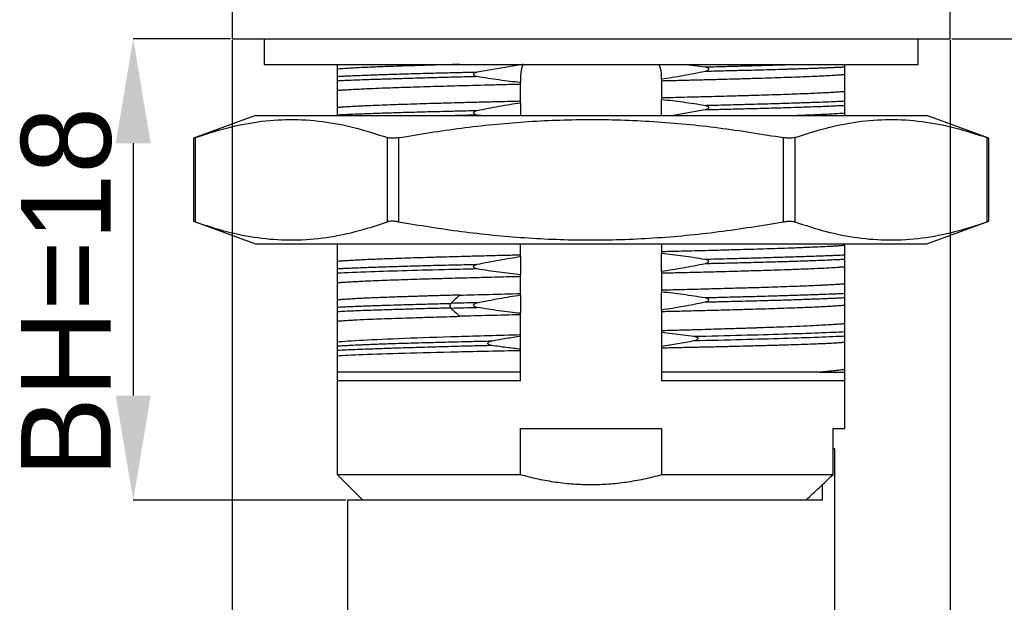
# Model space of a CAD drawing. Header units: millimetres. Extents: x 2470 to 2741, y 1563 to 1755.
# Tile 7 of 14: x 2522 to 2561, y 1663 to 1686. Entities that reach past the tile are written whole.
import ezdxf

# ---------------------------------------------------------------- set-up
doc = ezdxf.new("R2010")
doc.units = ezdxf.units.MM
doc.layers.add('1轮廓实线层', color=7, linetype='Continuous')
doc.layers.add('2细线层', color=3, linetype='Continuous')
doc.styles.add('SLDTEXTSTYLE1', font='txt')
doc.dimstyles.new('SLDDIMSTYLE0', dxfattribs={"dimtxt": 3.5, "dimasz": 4.08, "dimexe": 0, "dimexo": 0.0625, "dimgap": 0.875, "dimtad": 2, "dimdec": 0, "dimrnd": 1e-09, "dimzin": 4, "dimdsep": 46, "dimtxsty": 'SLDTEXTSTYLE1', "dimsah": 1, "dimcen": 0.09, "dimadec": 0, "dimazin": 1, "dimtfac": 1, "dimtmove": 0, "dimatfit": 0, "dimfxl": 1, "dimfrac": 2, "dimtolj": 1, "dimtzin": 12, "dimarcsym": 0})
doc.dimstyles.new('SLDDIMSTYLE1', dxfattribs={"dimtxt": 3.5, "dimasz": 4.08, "dimexe": 0, "dimexo": 0.0625, "dimgap": 0.875, "dimtad": 2, "dimdec": 0, "dimrnd": 1e-09, "dimzin": 4, "dimdsep": 46, "dimtxsty": 'SLDTEXTSTYLE1', "dimsah": 1, "dimcen": 0.09, "dimadec": 0, "dimazin": 1, "dimtfac": 1, "dimtofl": 0, "dimtmove": 0, "dimatfit": 3, "dimfxl": 1, "dimfrac": 2, "dimtolj": 1, "dimtzin": 12, "dimarcsym": 0})

# ---------------------------------------------------------------- blocks, each defined once
blk = doc.blocks.new('*D10')
at = {"layer": '2细线层', "color": 0, "lineweight": -2, "transparency": 16777216}
for p, q in [((2558.809, 1685.037), (2577.247, 1685.037)), ((2577.247, 1680.957), (2577.247, 1662.517)), ((2567.205, 1658.437), (2577.247, 1658.437))]:
    blk.add_line(p, q, dxfattribs=at)
at = {"layer": '2细线层', "color": 0, "transparency": 16777216}
for points in [[(2576.567, 1680.957), (2577.927, 1680.957), (2577.247, 1685.037)], [(2576.567, 1662.517), (2577.927, 1662.517), (2577.247, 1658.437)]]:
    blk.add_solid(points, dxfattribs=at)
at = {"layer": 'Defpoints', "color": 0, "transparency": 16777216}
for p in [(2558.747, 1685.037), (2567.142, 1658.437), (2577.247, 1658.437)]:
    blk.add_point(p, dxfattribs=at)
at = {"layer": '2细线层', "color": 0, "transparency": 16777216, "insert": (2578.122, 1672.657), "char_height": 3.5, "attachment_point": 2, "rotation": 90, "style": 'SLDTEXTSTYLE1'}
blk.add_mtext('\\A1;H=27', dxfattribs=at)
blk = doc.blocks.new('*D11')
at = {"layer": '2细线层', "color": 0, "lineweight": -2, "transparency": 16777216}
for p, q in [((2530.684, 1685.037), (2526.892, 1685.037)), ((2526.892, 1680.957), (2526.892, 1671.117)), ((2535.184, 1667.037), (2526.892, 1667.037))]:
    blk.add_line(p, q, dxfattribs=at)
at = {"layer": '2细线层', "color": 0, "transparency": 16777216}
for points in [[(2526.212, 1680.957), (2527.572, 1680.957), (2526.892, 1685.037)], [(2526.212, 1671.117), (2527.572, 1671.117), (2526.892, 1667.037)]]:
    blk.add_solid(points, dxfattribs=at)
at = {"layer": 'Defpoints', "color": 0, "transparency": 16777216}
for p in [(2530.747, 1685.037), (2526.892, 1667.037), (2535.247, 1667.037)]:
    blk.add_point(p, dxfattribs=at)
at = {"layer": '2细线层', "color": 0, "transparency": 16777216, "insert": (2522.517, 1675.155), "char_height": 3.5, "attachment_point": 2, "rotation": 90, "style": 'SLDTEXTSTYLE1'}
blk.add_mtext('\\A1;BH=18', dxfattribs=at)
blk = doc.blocks.new('*D14')
at = {"layer": '2细线层', "color": 0, "lineweight": -2, "transparency": 16777216}
for p, q in [((2530.747, 1684.974), (2530.747, 1645.798)), ((2558.747, 1684.974), (2558.747, 1645.798)), ((2554.667, 1645.798), (2534.827, 1645.798))]:
    blk.add_line(p, q, dxfattribs=at)
at = {"layer": '2细线层', "color": 0, "transparency": 16777216}
for points in [[(2534.827, 1646.478), (2534.827, 1645.118), (2530.747, 1645.798)], [(2554.667, 1646.478), (2554.667, 1645.118), (2558.747, 1645.798)]]:
    blk.add_solid(points, dxfattribs=at)
at = {"layer": 'Defpoints', "color": 0, "transparency": 16777216}
for p in [(2530.747, 1685.037), (2558.747, 1685.037), (2530.747, 1645.798)]:
    blk.add_point(p, dxfattribs=at)
at = {"layer": '2细线层', "color": 0, "transparency": 16777216, "insert": (2544.479, 1644.923), "char_height": 3.5, "attachment_point": 2, "style": 'SLDTEXTSTYLE1'}
blk.add_mtext('\\A1;%%c28', dxfattribs=at)

msp = doc.modelspace()

# ---------------------------------------------------------------- linework, layer by layer
at = {"layer": '1轮廓实线层', "linetype": 'Continuous', "lineweight": 25}
for p, q in [((2530.747, 1687.537), (2530.747, 1685.037)), ((2558.747, 1685.037), (2558.747, 1687.537)), ((2530.747, 1685.037), (2544.747, 1685.037)), ((2531.997, 1685.037), (2531.997, 1684.037)), ((2544.747, 1685.037), (2558.747, 1685.037)), ((2557.497, 1684.037), (2557.497, 1685.037)), ((2531.997, 1684.037), (2557.497, 1684.037)), ((2534.847, 1684.037), (2534.847, 1683.849)), ((2540.305, 1683.739), (2541.989, 1684.037)), ((2548.453, 1684.037), (2549.189, 1683.938)), ((2541.997, 1683.537), (2541.997, 1683.327)), ((2547.497, 1683.455), (2547.497, 1683.537)), ((2547.497, 1683.4), (2547.497, 1682.726)), ((2554.647, 1682.974), (2554.647, 1683.647)), ((2534.847, 1683.022), (2534.847, 1682.349)), ((2541.997, 1682.597), (2541.997, 1683.27)), ((2541.997, 1682.541), (2541.997, 1682.037)), ((2547.497, 1682.037), (2547.497, 1682.669)), ((2549.189, 1682.257), (2547.952, 1682.037)), ((2554.647, 1682.037), (2554.647, 1682.147)), ((2531.659, 1682.037), (2529.236, 1681.155)), ((2531.659, 1682.037), (2557.835, 1682.037)), ((2540.461, 1682.037), (2540.305, 1682.058)), ((2560.258, 1681.155), (2557.835, 1682.037)), ((2529.236, 1681.155), (2529.236, 1677.918)), ((2529.303, 1681.178), (2529.303, 1677.895)), ((2536.808, 1677.895), (2536.808, 1681.178)), ((2537.241, 1681.178), (2537.241, 1677.895)), ((2552.253, 1677.895), (2552.253, 1681.178)), ((2552.686, 1681.178), (2552.686, 1677.895)), ((2560.191, 1677.895), (2560.191, 1681.178)), ((2560.258, 1677.918), (2560.258, 1681.155)), ((2529.236, 1677.918), (2531.659, 1677.037)), ((2557.835, 1677.037), (2560.258, 1677.918)), ((2531.659, 1677.037), (2557.835, 1677.037)), ((2534.847, 1677.022), (2535.044, 1677.037)), ((2534.847, 1677.022), (2534.847, 1676.349)), ((2541.997, 1676.597), (2541.997, 1677.037)), ((2547.497, 1677.037), (2547.497, 1676.726)), ((2554.647, 1676.974), (2554.647, 1677.037)), ((2541.997, 1676.541), (2541.997, 1675.827)), ((2547.497, 1675.955), (2547.497, 1676.669)), ((2534.847, 1676.055), (2534.847, 1676.013)), ((2554.647, 1675.474), (2554.647, 1676.147)), ((2541.997, 1675.097), (2541.997, 1675.77)), ((2547.497, 1675.9), (2547.497, 1675.226)), ((2534.847, 1675.522), (2534.847, 1674.847)), ((2541.997, 1675.041), (2541.997, 1674.327)), ((2547.497, 1674.455), (2547.497, 1675.169)), ((2554.647, 1673.921), (2554.647, 1674.647)), ((2541.997, 1673.498), (2541.997, 1674.27)), ((2547.497, 1674.4), (2547.497, 1673.645)), ((2534.847, 1674.024), (2534.847, 1673.213)), ((2541.997, 1672.926), (2541.997, 1673.442)), ((2547.497, 1673.587), (2547.497, 1673.037)), ((2547.497, 1672.981), (2547.497, 1672.037)), ((2554.647, 1672.143), (2554.647, 1673.2)), ((2534.847, 1672.659), (2534.847, 1672.037)), ((2541.997, 1672.037), (2541.997, 1672.869)), ((2541.997, 1672.037), (2534.847, 1672.037)), ((2541.997, 1671.687), (2541.997, 1672.037)), ((2547.497, 1672.037), (2547.497, 1671.687)), ((2534.847, 1671.687), (2534.847, 1668.037)), ((2541.997, 1671.687), (2534.847, 1671.687)), ((2554.647, 1671.687), (2547.497, 1671.687)), ((2554.647, 1669.837), (2554.647, 1671.687)), ((2541.997, 1669.837), (2547.497, 1669.837)), ((2541.997, 1668.037), (2541.997, 1669.837)), ((2547.497, 1669.837), (2547.497, 1668.037)), ((2554.181, 1669.837), (2554.647, 1669.837)), ((2554.181, 1668.037), (2554.181, 1669.837)), ((2554.247, 1669.037), (2554.181, 1669.037)), ((2554.247, 1660.437), (2554.247, 1669.037)), ((2534.847, 1668.037), (2535.847, 1667.037)), ((2534.847, 1668.037), (2541.997, 1668.037)), ((2547.497, 1668.037), (2554.181, 1668.037)), ((2553.761, 1667.638), (2553.761, 1667.037)), ((2535.247, 1667.037), (2535.247, 1654.637)), ((2553.761, 1667.037), (2535.247, 1667.037))]:
    msp.add_line(p, q, dxfattribs=at)
for points in [[(2542.089, 1684.054), (2542.028, 1683.889), (2541.997, 1683.713), (2541.997, 1683.537)], [(2534.847, 1683.849), (2534.847, 1683.783), (2534.847, 1683.687), (2534.847, 1683.569)], [(2554.647, 1683.647), (2554.647, 1683.713), (2554.647, 1683.809), (2554.647, 1683.928)], [(2534.847, 1683.388), (2534.847, 1683.243), (2534.847, 1683.119), (2534.847, 1683.022)], [(2541.997, 1683.27), (2541.997, 1683.289), (2541.997, 1683.308), (2541.997, 1683.327)], [(2547.497, 1683.455), (2547.497, 1683.437), (2547.497, 1683.418), (2547.497, 1683.4)], [(2554.647, 1682.609), (2554.647, 1682.754), (2554.647, 1682.877), (2554.647, 1682.974)], [(2541.997, 1682.541), (2541.997, 1682.559), (2541.997, 1682.578), (2541.997, 1682.597)], [(2547.497, 1682.726), (2547.497, 1682.707), (2547.497, 1682.688), (2547.497, 1682.669)], [(2534.847, 1682.349), (2534.847, 1682.283), (2534.847, 1682.187), (2534.847, 1682.069)], [(2554.647, 1682.147), (2554.647, 1682.213), (2554.647, 1682.309), (2554.647, 1682.427)], [(2554.647, 1676.608), (2554.647, 1676.753), (2554.647, 1676.877), (2554.647, 1676.974)], [(2541.997, 1676.541), (2541.997, 1676.559), (2541.997, 1676.578), (2541.997, 1676.597)], [(2547.497, 1676.726), (2547.497, 1676.707), (2547.497, 1676.688), (2547.497, 1676.669)], [(2554.647, 1676.147), (2554.647, 1676.213), (2554.647, 1676.309), (2554.647, 1676.428)], [(2534.847, 1676.349), (2534.847, 1676.283), (2534.847, 1676.187), (2534.847, 1676.068)], [(2534.847, 1675.888), (2534.847, 1675.743), (2534.847, 1675.619), (2534.847, 1675.522)], [(2541.997, 1675.77), (2541.997, 1675.789), (2541.997, 1675.808), (2541.997, 1675.827)], [(2547.497, 1675.955), (2547.497, 1675.937), (2547.497, 1675.918), (2547.497, 1675.9)], [(2547.497, 1675.226), (2547.497, 1675.207), (2547.497, 1675.188), (2547.497, 1675.169)], [(2554.647, 1675.108), (2554.647, 1675.254), (2554.647, 1675.378), (2554.647, 1675.474)], [(2534.847, 1674.847), (2534.847, 1674.782), (2534.847, 1674.687), (2534.847, 1674.569)], [(2539.622, 1675.036), (2539.506, 1674.929), (2539.391, 1674.821), (2539.276, 1674.714)], [(2539.622, 1675.036), (2540.368, 1675.056), (2541.168, 1675.077), (2541.997, 1675.097)], [(2541.997, 1675.041), (2541.997, 1675.059), (2541.997, 1675.078), (2541.997, 1675.097)], [(2554.647, 1674.647), (2554.647, 1674.713), (2554.647, 1674.809), (2554.647, 1674.928)], [(2540.305, 1674.739), (2539.953, 1674.73), (2539.609, 1674.722), (2539.276, 1674.713)], [(2539.276, 1674.533), (2539.609, 1674.541), (2539.953, 1674.55), (2540.305, 1674.558)], [(2539.276, 1674.533), (2539.392, 1674.425), (2539.507, 1674.317), (2539.622, 1674.21)], [(2547.497, 1674.455), (2547.497, 1674.437), (2547.497, 1674.418), (2547.497, 1674.4)], [(2534.847, 1674.387), (2534.847, 1674.243), (2534.847, 1674.12), (2534.847, 1674.024)], [(2541.997, 1674.27), (2541.168, 1674.25), (2540.368, 1674.23), (2539.622, 1674.21)], [(2541.997, 1674.27), (2541.997, 1674.289), (2541.997, 1674.308), (2541.997, 1674.327)], [(2541.997, 1673.442), (2541.997, 1673.461), (2541.997, 1673.479), (2541.997, 1673.498)], [(2547.497, 1673.645), (2547.497, 1673.626), (2547.497, 1673.607), (2547.497, 1673.587)], [(2541.997, 1672.869), (2541.997, 1672.888), (2541.997, 1672.907), (2541.997, 1672.926)], [(2547.497, 1673.037), (2547.497, 1673.018), (2547.497, 1673), (2547.497, 1672.981)], [(2534.847, 1672.037), (2534.847, 1671.811), (2534.847, 1671.687), (2534.847, 1671.687)], [(2554.647, 1671.687), (2554.647, 1671.687), (2554.647, 1671.811), (2554.647, 1672.037)], [(2541.997, 1668.027), (2541.997, 1668.03), (2541.997, 1668.033), (2541.997, 1668.037)], [(2547.497, 1668.037), (2547.497, 1668.033), (2547.497, 1668.03), (2547.497, 1668.027)]]:
    msp.add_open_spline(points, degree=3, dxfattribs=at)
for points, knots in [([(2539.622, 1684.037), (2539.246, 1684.026), (2538.49, 1684.005), (2537.485, 1683.974), (2536.595, 1683.943), (2535.85, 1683.912), (2535.244, 1683.88), (2534.979, 1683.86), (2534.847, 1683.849)], [0, 0, 0, 0, 0.165589, 0.332472, 0.499354, 0.666236, 0.833118, 1, 1, 1, 1]), ([(2534.847, 1683.569), (2534.887, 1683.571), (2534.987, 1683.576), (2535.182, 1683.585), (2535.464, 1683.598), (2535.889, 1683.615), (2536.436, 1683.635), (2537.098, 1683.657), (2537.808, 1683.677), (2538.555, 1683.697), (2539.263, 1683.714), (2539.836, 1683.728), (2540.169, 1683.736), (2540.305, 1683.739)], [0, 0, 0, 0, 0.0354813, 0.0889794, 0.1604863, 0.2499914, 0.3828986, 0.5000016, 0.6211661, 0.7500143, 0.8589702, 0.942306, 1, 1, 1, 1]), ([(2540.305, 1683.557), (2540.269, 1683.565), (2540.215, 1683.576), (2540.164, 1683.623), (2540.165, 1683.654), (2540.178, 1683.678), (2540.21, 1683.704), (2540.253, 1683.725), (2540.287, 1683.734), (2540.305, 1683.738)], [0, 0, 0, 0, 0.314969, 0.483205, 0.498014, 0.584308, 0.705932, 0.84004, 1, 1, 1, 1]), ([(2547.497, 1683.537), (2547.492, 1683.649), (2547.486, 1683.821), (2547.423, 1683.981), (2547.401, 1684.037)], [0, 0, 0, 0, 0.651944, 1, 1, 1, 1]), ([(2549.189, 1683.757), (2549.047, 1683.728), (2548.763, 1683.67), (2548.339, 1683.591), (2547.917, 1683.519), (2547.637, 1683.476), (2547.497, 1683.455)], [0, 0, 0, 0, 0.253848, 0.504723, 0.753229, 1, 1, 1, 1]), ([(2549.189, 1683.939), (2549.303, 1683.941), (2549.574, 1683.948), (2550.036, 1683.959), (2550.581, 1683.973), (2551.128, 1683.989), (2551.618, 1684.003), (2552.03, 1684.015), (2552.396, 1684.026), (2552.616, 1684.033), (2552.725, 1684.037)], [0, 0, 0, 0, 0.085672, 0.204685, 0.357024, 0.519634, 0.657268, 0.78122, 0.891494, 1, 1, 1, 1]), ([(2549.189, 1683.939), (2549.21, 1683.934), (2549.247, 1683.927), (2549.292, 1683.905), (2549.321, 1683.881), (2549.33, 1683.86), (2549.329, 1683.84), (2549.313, 1683.812), (2549.278, 1683.788), (2549.235, 1683.769), (2549.205, 1683.762), (2549.189, 1683.758)], [0, 0, 0, 0, 0.179139, 0.317626, 0.419372, 0.494717, 0.49934, 0.596474, 0.74204, 0.860483, 1, 1, 1, 1]), ([(2554.647, 1683.928), (2554.599, 1683.925), (2554.505, 1683.92), (2554.355, 1683.913), (2554.205, 1683.907), (2554.054, 1683.9), (2553.905, 1683.894), (2553.756, 1683.888), (2553.611, 1683.883), (2553.469, 1683.878), (2553.331, 1683.873), (2553.199, 1683.868), (2553.072, 1683.864), (2552.951, 1683.86), (2552.837, 1683.856), (2552.731, 1683.853), (2552.632, 1683.85), (2552.541, 1683.847), (2552.459, 1683.844), (2552.386, 1683.842), (2552.322, 1683.84), (2552.267, 1683.838), (2552.222, 1683.837), (2552.037, 1683.831), (2551.723, 1683.822), (2551.231, 1683.809), (2550.805, 1683.799), (2550.41, 1683.789), (2550.085, 1683.781), (2549.721, 1683.771), (2549.422, 1683.763), (2549.239, 1683.759), (2549.189, 1683.757)], [0, 0, 0, 0, 0.042686, 0.083636, 0.122849, 0.160327, 0.19607, 0.230078, 0.262352, 0.29289, 0.321694, 0.348762, 0.374094, 0.39769, 0.419551, 0.439676, 0.458064, 0.474717, 0.489634, 0.502815, 0.51426, 0.52397, 0.531944, 0.538182, 0.620918, 0.692425, 0.77832, 0.820568, 0.872116, 0.923181, 0.978843, 1, 1, 1, 1]), ([(2554.647, 1683.928), (2554.647, 1683.935), (2554.647, 1683.946), (2554.647, 1683.977), (2554.647, 1683.996), (2554.647, 1684.011), (2554.647, 1684.025), (2554.647, 1684.033), (2554.647, 1684.037)], [0, 0, 0, 0, 0.5041969, 0.7060056, 0.7852486, 0.8579984, 0.9310476, 1, 1, 1, 1]), ([(2534.847, 1683.569), (2534.847, 1683.561), (2534.846, 1683.55), (2534.848, 1683.501), (2534.847, 1683.46), (2534.846, 1683.411), (2534.847, 1683.397), (2534.847, 1683.388)], [0, 0, 0, 0, 0.3169125, 0.4939188, 0.4980311, 0.6813511, 1, 1, 1, 1]), ([(2540.305, 1683.558), (2540.212, 1683.556), (2540.015, 1683.551), (2539.705, 1683.543), (2539.362, 1683.534), (2538.99, 1683.525), (2538.411, 1683.509), (2537.767, 1683.49), (2537.085, 1683.469), (2536.456, 1683.45), (2535.886, 1683.431), (2535.413, 1683.413), (2535.09, 1683.399), (2534.921, 1683.391), (2534.847, 1683.388)], [0, 0, 0, 0, 0.038965, 0.083449, 0.133451, 0.188971, 0.250005, 0.399171, 0.500007, 0.605083, 0.750012, 0.85196, 0.935292, 1, 1, 1, 1]), ([(2541.997, 1683.327), (2541.857, 1683.342), (2541.576, 1683.372), (2541.154, 1683.427), (2540.73, 1683.488), (2540.447, 1683.534), (2540.305, 1683.558)], [0, 0, 0, 0, 0.2474232, 0.4961571, 0.746823, 1, 1, 1, 1]), ([(2547.497, 1683.4), (2547.593, 1683.402), (2547.784, 1683.406), (2548.067, 1683.413), (2548.347, 1683.42), (2548.622, 1683.427), (2548.894, 1683.434), (2549.161, 1683.441), (2549.424, 1683.447), (2549.683, 1683.454), (2550.008, 1683.463), (2550.467, 1683.475), (2551.008, 1683.491), (2551.552, 1683.508), (2552.195, 1683.529), (2552.805, 1683.55), (2553.313, 1683.57), (2553.638, 1683.584), (2553.934, 1683.599), (2554.193, 1683.614), (2554.403, 1683.628), (2554.543, 1683.638), (2554.615, 1683.644), (2554.647, 1683.647)], [0, 0, 0, 0, 0.028119, 0.056154, 0.084107, 0.111976, 0.139763, 0.167467, 0.195088, 0.222627, 0.250081, 0.300722, 0.375091, 0.437576, 0.500048, 0.624939, 0.699182, 0.749949, 0.800682, 0.874978, 0.924775, 0.966451, 1, 1, 1, 1]), ([(2534.847, 1683.022), (2534.874, 1683.025), (2534.94, 1683.03), (2535.077, 1683.041), (2535.28, 1683.053), (2535.544, 1683.068), (2535.83, 1683.082), (2536.173, 1683.098), (2536.68, 1683.119), (2537.447, 1683.146), (2538.444, 1683.177), (2539.547, 1683.207), (2540.535, 1683.233), (2541.268, 1683.252), (2541.688, 1683.262), (2541.901, 1683.268), (2541.997, 1683.27)], [0, 0, 0, 0, 0.027969, 0.069654, 0.125049, 0.188941, 0.250107, 0.296816, 0.375144, 0.500062, 0.626202, 0.749959, 0.874952, 0.937474, 0.971849, 1, 1, 1, 1]), ([(2554.647, 1682.974), (2554.63, 1682.972), (2554.573, 1682.967), (2554.44, 1682.957), (2554.232, 1682.944), (2553.955, 1682.928), (2553.648, 1682.913), (2553.297, 1682.897), (2552.913, 1682.882), (2552.486, 1682.866), (2551.884, 1682.845), (2551.192, 1682.824), (2550.472, 1682.804), (2549.944, 1682.789), (2549.394, 1682.774), (2548.834, 1682.76), (2548.287, 1682.746), (2547.868, 1682.735), (2547.612, 1682.729), (2547.497, 1682.726)], [0, 0, 0, 0, 0.01834, 0.060018, 0.125021, 0.185916, 0.250055, 0.309243, 0.375071, 0.437558, 0.500032, 0.624926, 0.697698, 0.749942, 0.800352, 0.874973, 0.924595, 0.966271, 1, 1, 1, 1]), ([(2541.997, 1682.597), (2541.927, 1682.595), (2541.715, 1682.59), (2541.294, 1682.58), (2540.748, 1682.566), (2540.144, 1682.551), (2539.573, 1682.536), (2539.005, 1682.52), (2538.286, 1682.499), (2537.444, 1682.473), (2536.691, 1682.446), (2536.182, 1682.426), (2535.858, 1682.412), (2535.56, 1682.397), (2535.301, 1682.382), (2535.091, 1682.369), (2534.951, 1682.358), (2534.879, 1682.352), (2534.847, 1682.349)], [0, 0, 0, 0, 0.020536, 0.062216, 0.12503, 0.185643, 0.250072, 0.308336, 0.375097, 0.499999, 0.624902, 0.698311, 0.749925, 0.800581, 0.874965, 0.924718, 0.966396, 1, 1, 1, 1]), ([(2540.305, 1682.239), (2540.447, 1682.268), (2540.73, 1682.326), (2541.154, 1682.405), (2541.576, 1682.477), (2541.857, 1682.52), (2541.997, 1682.541)], [0, 0, 0, 0, 0.253411, 0.504165, 0.752826, 1, 1, 1, 1]), ([(2547.497, 1682.669), (2547.637, 1682.654), (2547.917, 1682.624), (2548.339, 1682.57), (2548.763, 1682.509), (2549.047, 1682.462), (2549.189, 1682.438)], [0, 0, 0, 0, 0.246925, 0.495477, 0.746301, 1, 1, 1, 1]), ([(2549.189, 1682.438), (2549.272, 1682.44), (2549.482, 1682.445), (2549.854, 1682.455), (2550.342, 1682.468), (2550.998, 1682.485), (2551.704, 1682.505), (2552.412, 1682.527), (2553.058, 1682.547), (2553.632, 1682.566), (2554.093, 1682.584), (2554.415, 1682.597), (2554.578, 1682.605), (2554.647, 1682.609)], [0, 0, 0, 0, 0.035109, 0.088483, 0.160113, 0.249991, 0.387622, 0.5, 0.617124, 0.750012, 0.856492, 0.939827, 1, 1, 1, 1]), ([(2554.647, 1682.427), (2554.647, 1682.435), (2554.648, 1682.446), (2554.646, 1682.493), (2554.647, 1682.524), (2554.648, 1682.548), (2554.648, 1682.573), (2554.647, 1682.595), (2554.647, 1682.603), (2554.647, 1682.608)], [0, 0, 0, 0, 0.3119416, 0.4829406, 0.4977625, 0.5857307, 0.7072933, 0.8407485, 1, 1, 1, 1]), ([(2534.847, 1682.069), (2534.89, 1682.071), (2534.995, 1682.076), (2535.195, 1682.086), (2535.474, 1682.098), (2535.908, 1682.116), (2536.453, 1682.136), (2537.1, 1682.157), (2537.788, 1682.177), (2538.525, 1682.196), (2539.245, 1682.214), (2539.817, 1682.227), (2540.159, 1682.235), (2540.305, 1682.239)], [0, 0, 0, 0, 0.03848, 0.092977, 0.163483, 0.249995, 0.393171, 0.500002, 0.611298, 0.750012, 0.854943, 0.938277, 1, 1, 1, 1]), ([(2540.304, 1682.057), (2540.269, 1682.065), (2540.215, 1682.076), (2540.164, 1682.123), (2540.165, 1682.154), (2540.178, 1682.178), (2540.21, 1682.204), (2540.253, 1682.226), (2540.287, 1682.234), (2540.305, 1682.238)], [0, 0, 0, 0, 0.314746, 0.483204, 0.498031, 0.58445, 0.706085, 0.840256, 1, 1, 1, 1]), ([(2549.189, 1682.439), (2549.21, 1682.434), (2549.247, 1682.427), (2549.292, 1682.405), (2549.321, 1682.381), (2549.329, 1682.36), (2549.329, 1682.34), (2549.313, 1682.312), (2549.278, 1682.288), (2549.235, 1682.269), (2549.205, 1682.262), (2549.189, 1682.258)], [0, 0, 0, 0, 0.17921, 0.317726, 0.419448, 0.494704, 0.499327, 0.596403, 0.74197, 0.860365, 1, 1, 1, 1]), ([(2554.647, 1682.427), (2554.604, 1682.425), (2554.511, 1682.421), (2554.349, 1682.413), (2554.156, 1682.404), (2553.927, 1682.394), (2553.54, 1682.379), (2553.035, 1682.36), (2552.398, 1682.339), (2551.717, 1682.32), (2550.982, 1682.3), (2550.251, 1682.282), (2549.679, 1682.269), (2549.336, 1682.261), (2549.189, 1682.257)], [0, 0, 0, 0, 0.038468, 0.082704, 0.132707, 0.188475, 0.250005, 0.396429, 0.500009, 0.605793, 0.750013, 0.854524, 0.937855, 1, 1, 1, 1]), ([(2552.402, 1682.037), (2552.572, 1682.042), (2553.04, 1682.059), (2553.654, 1682.085), (2554.256, 1682.116), (2554.517, 1682.137), (2554.647, 1682.147)], [0, 0, 0, 0, 0.160206, 0.440138, 0.720069, 1, 1, 1, 1]), ([(2529.303, 1681.178), (2529.71, 1681.312), (2530.524, 1681.578), (2531.756, 1681.819), (2533.007, 1681.917), (2534.272, 1681.831), (2535.546, 1681.59), (2536.388, 1681.316), (2536.808, 1681.178)], [0, 0, 0, 0, 0.163904, 0.327898, 0.491709, 0.661036, 0.830568, 1, 1, 1, 1]), ([(2537.241, 1681.178), (2538.055, 1681.312), (2539.684, 1681.578), (2542.148, 1681.819), (2544.649, 1681.917), (2547.179, 1681.831), (2549.727, 1681.59), (2551.411, 1681.316), (2552.253, 1681.178)], [0, 0, 0, 0, 0.163904, 0.3278984, 0.4917088, 0.6610358, 0.8305684, 1, 1, 1, 1]), ([(2540.304, 1682.057), (2540.191, 1682.055), (2539.92, 1682.048), (2539.633, 1682.041), (2539.465, 1682.037), (2539.447, 1682.037)], [0, 0, 0, 0, 0.389957, 0.931835, 1, 1, 1, 1]), ([(2552.686, 1681.178), (2553.093, 1681.312), (2553.907, 1681.578), (2555.139, 1681.819), (2556.39, 1681.917), (2557.654, 1681.831), (2558.928, 1681.59), (2559.77, 1681.316), (2560.191, 1681.178)], [0, 0, 0, 0, 0.163904, 0.327898, 0.491709, 0.661036, 0.830568, 1, 1, 1, 1]), ([(2529.303, 1681.178), (2529.28, 1681.17), (2529.242, 1681.157), (2529.238, 1681.155), (2529.236, 1681.155)], [0, 0, 0, 0, 0.613359, 1, 1, 1, 1]), ([(2537.241, 1681.178), (2537.188, 1681.17), (2537.081, 1681.155), (2536.937, 1681.153), (2536.851, 1681.165), (2536.816, 1681.176), (2536.808, 1681.178)], [0, 0, 0, 0, 0.306917, 0.614086, 0.916712, 1, 1, 1, 1]), ([(2552.686, 1681.178), (2552.655, 1681.17), (2552.593, 1681.155), (2552.452, 1681.153), (2552.333, 1681.165), (2552.267, 1681.176), (2552.253, 1681.178)], [0, 0, 0, 0, 0.306917, 0.614086, 0.916712, 1, 1, 1, 1]), ([(2560.258, 1681.155), (2560.254, 1681.156), (2560.246, 1681.159), (2560.206, 1681.173), (2560.191, 1681.178)], [0, 0, 0, 0, 0.613141, 1, 1, 1, 1]), ([(2529.236, 1677.918), (2529.24, 1677.917), (2529.248, 1677.914), (2529.288, 1677.9), (2529.303, 1677.895)], [0, 0, 0, 0, 0.613141, 1, 1, 1, 1]), ([(2537.241, 1677.895), (2537.188, 1677.903), (2537.081, 1677.918), (2536.937, 1677.92), (2536.851, 1677.908), (2536.816, 1677.897), (2536.808, 1677.895)], [0, 0, 0, 0, 0.306917, 0.614086, 0.916712, 1, 1, 1, 1]), ([(2552.253, 1677.895), (2552.306, 1677.903), (2552.413, 1677.918), (2552.557, 1677.92), (2552.643, 1677.908), (2552.678, 1677.897), (2552.686, 1677.895)], [0, 0, 0, 0, 0.306917, 0.614086, 0.916712, 1, 1, 1, 1]), ([(2560.258, 1677.918), (2560.254, 1677.917), (2560.246, 1677.914), (2560.206, 1677.9), (2560.191, 1677.895)], [0, 0, 0, 0, 0.613141, 1, 1, 1, 1]), ([(2529.303, 1677.895), (2529.71, 1677.761), (2530.524, 1677.495), (2531.756, 1677.254), (2533.007, 1677.156), (2534.272, 1677.242), (2535.546, 1677.483), (2536.388, 1677.757), (2536.808, 1677.895)], [0, 0, 0, 0, 0.163904, 0.327898, 0.491709, 0.661036, 0.830568, 1, 1, 1, 1]), ([(2537.241, 1677.895), (2538.055, 1677.761), (2539.684, 1677.495), (2542.148, 1677.254), (2544.649, 1677.156), (2547.179, 1677.242), (2549.727, 1677.483), (2551.411, 1677.757), (2552.253, 1677.895)], [0, 0, 0, 0, 0.163904, 0.3278984, 0.4917088, 0.6610358, 0.8305684, 1, 1, 1, 1]), ([(2552.686, 1677.895), (2553.093, 1677.761), (2553.907, 1677.495), (2555.139, 1677.254), (2556.39, 1677.156), (2557.654, 1677.242), (2558.928, 1677.483), (2559.77, 1677.757), (2560.191, 1677.895)], [0, 0, 0, 0, 0.163904, 0.327898, 0.491709, 0.661036, 0.830568, 1, 1, 1, 1]), ([(2554.647, 1676.974), (2554.621, 1676.972), (2554.563, 1676.967), (2554.455, 1676.958), (2554.317, 1676.949), (2554.093, 1676.936), (2553.803, 1676.92), (2553.453, 1676.904), (2553.06, 1676.888), (2552.593, 1676.869), (2552.035, 1676.85), (2551.339, 1676.828), (2550.532, 1676.805), (2549.537, 1676.778), (2548.661, 1676.755), (2547.946, 1676.737), (2547.6, 1676.729), (2547.497, 1676.726)], [0, 0, 0, 0, 0.0278828, 0.0609948, 0.0993358, 0.142905, 0.2276355, 0.2858035, 0.3386984, 0.4286574, 0.5005158, 0.5714608, 0.6975435, 0.7857033, 0.8983514, 0.9697962, 1, 1, 1, 1]), ([(2541.997, 1676.597), (2541.914, 1676.595), (2541.732, 1676.59), (2541.44, 1676.583), (2541.104, 1676.575), (2540.625, 1676.563), (2540.101, 1676.55), (2539.556, 1676.536), (2539.027, 1676.521), (2538.306, 1676.5), (2537.61, 1676.478), (2537.008, 1676.458), (2536.595, 1676.443), (2536.209, 1676.427), (2535.881, 1676.413), (2535.601, 1676.399), (2535.371, 1676.386), (2535.169, 1676.374), (2534.991, 1676.362), (2534.895, 1676.353), (2534.847, 1676.349)], [0, 0, 0, 0, 0.024361, 0.053321, 0.086877, 0.125029, 0.199196, 0.25006, 0.300764, 0.375073, 0.499966, 0.562439, 0.624925, 0.684575, 0.74994, 0.800613, 0.850956, 0.900968, 0.950649, 1, 1, 1, 1]), ([(2540.305, 1676.239), (2540.447, 1676.268), (2540.731, 1676.326), (2541.155, 1676.405), (2541.576, 1676.477), (2541.857, 1676.52), (2541.997, 1676.541)], [0, 0, 0, 0, 0.2537225, 0.5045744, 0.7531282, 1, 1, 1, 1]), ([(2547.497, 1676.669), (2547.637, 1676.654), (2547.917, 1676.624), (2548.339, 1676.57), (2548.763, 1676.509), (2549.047, 1676.462), (2549.189, 1676.438)], [0, 0, 0, 0, 0.24686, 0.495389, 0.746234, 1, 1, 1, 1]), ([(2549.189, 1676.438), (2549.271, 1676.44), (2549.478, 1676.445), (2549.848, 1676.455), (2550.338, 1676.467), (2550.97, 1676.485), (2551.679, 1676.505), (2552.406, 1676.526), (2553.072, 1676.547), (2553.688, 1676.568), (2554.17, 1676.587), (2554.479, 1676.6), (2554.61, 1676.607), (2554.647, 1676.608)], [0, 0, 0, 0, 0.034327, 0.087443, 0.159337, 0.249997, 0.3755, 0.500014, 0.625215, 0.750032, 0.884038, 0.96738, 1, 1, 1, 1]), ([(2549.189, 1676.439), (2549.225, 1676.431), (2549.281, 1676.42), (2549.33, 1676.372), (2549.329, 1676.34), (2549.313, 1676.312), (2549.278, 1676.288), (2549.234, 1676.269), (2549.205, 1676.262), (2549.189, 1676.258)], [0, 0, 0, 0, 0.318401, 0.491296, 0.495949, 0.593591, 0.740134, 0.859285, 1, 1, 1, 1]), ([(2554.647, 1676.428), (2554.611, 1676.426), (2554.517, 1676.421), (2554.327, 1676.412), (2554.042, 1676.399), (2553.619, 1676.381), (2553.067, 1676.361), (2552.397, 1676.34), (2551.674, 1676.319), (2550.887, 1676.298), (2550.145, 1676.28), (2549.568, 1676.266), (2549.28, 1676.26), (2549.189, 1676.257)], [0, 0, 0, 0, 0.031733, 0.083983, 0.156741, 0.249994, 0.377502, 0.500009, 0.626779, 0.750026, 0.878186, 0.961526, 1, 1, 1, 1]), ([(2554.647, 1676.427), (2554.647, 1676.435), (2554.647, 1676.446), (2554.646, 1676.493), (2554.647, 1676.524), (2554.648, 1676.548), (2554.648, 1676.573), (2554.647, 1676.595), (2554.647, 1676.603), (2554.647, 1676.608)], [0, 0, 0, 0, 0.311997, 0.48294, 0.49776, 0.585698, 0.707249, 0.840716, 1, 1, 1, 1]), ([(2534.847, 1676.069), (2534.847, 1676.061), (2534.846, 1676.05), (2534.848, 1676.001), (2534.847, 1675.96), (2534.846, 1675.911), (2534.847, 1675.897), (2534.847, 1675.888)], [0, 0, 0, 0, 0.317047, 0.493911, 0.498024, 0.681197, 1, 1, 1, 1]), ([(2534.847, 1676.069), (2534.884, 1676.07), (2534.968, 1676.075), (2535.117, 1676.082), (2535.308, 1676.091), (2535.547, 1676.101), (2535.917, 1676.116), (2536.426, 1676.135), (2537.08, 1676.156), (2537.8, 1676.177), (2538.431, 1676.194), (2538.991, 1676.208), (2539.429, 1676.218), (2539.882, 1676.229), (2540.177, 1676.236), (2540.305, 1676.239)], [0, 0, 0, 0, 0.032966, 0.074451, 0.124455, 0.182972, 0.249996, 0.377358, 0.5, 0.617341, 0.75, 0.803105, 0.87499, 0.945856, 1, 1, 1, 1]), ([(2540.305, 1676.058), (2539.935, 1676.049), (2538.357, 1676.01), (2536.362, 1675.954), (2535.201, 1675.906), (2534.847, 1675.888)], [0.72269132, 0.72269132, 0.72269132, 0.72269132, 0.7275, 0.74375, 0.75362826, 0.75362826, 0.75362826, 0.75362826]), ([(2540.305, 1676.057), (2540.269, 1676.065), (2540.215, 1676.076), (2540.164, 1676.123), (2540.165, 1676.154), (2540.178, 1676.178), (2540.21, 1676.204), (2540.253, 1676.226), (2540.287, 1676.234), (2540.305, 1676.238)], [0, 0, 0, 0, 0.314909, 0.483206, 0.49802, 0.584346, 0.70597, 0.840113, 1, 1, 1, 1]), ([(2541.997, 1675.827), (2541.857, 1675.842), (2541.576, 1675.872), (2541.155, 1675.927), (2540.73, 1675.988), (2540.447, 1676.034), (2540.305, 1676.058)], [0, 0, 0, 0, 0.2470556, 0.4956589, 0.7464437, 1, 1, 1, 1]), ([(2549.189, 1676.257), (2549.047, 1676.228), (2548.763, 1676.17), (2548.339, 1676.091), (2547.917, 1676.019), (2547.637, 1675.976), (2547.497, 1675.955)], [0, 0, 0, 0, 0.253933, 0.504846, 0.753325, 1, 1, 1, 1]), ([(2547.497, 1675.9), (2547.591, 1675.902), (2547.798, 1675.907), (2548.132, 1675.915), (2548.514, 1675.924), (2549.058, 1675.938), (2549.65, 1675.953), (2550.229, 1675.969), (2550.821, 1675.985), (2551.418, 1676.004), (2552.035, 1676.024), (2552.667, 1676.045), (2553.277, 1676.068), (2553.819, 1676.093), (2554.19, 1676.113), (2554.433, 1676.13), (2554.569, 1676.14), (2554.628, 1676.145), (2554.647, 1676.147)], [0, 0, 0, 0, 0.027706, 0.060758, 0.099156, 0.1429, 0.227291, 0.285793, 0.333066, 0.428637, 0.499661, 0.571435, 0.692109, 0.785675, 0.872755, 0.93751, 0.979926, 1, 1, 1, 1]), ([(2534.847, 1675.522), (2534.874, 1675.525), (2534.927, 1675.529), (2535.017, 1675.536), (2535.115, 1675.543), (2535.221, 1675.55), (2535.334, 1675.557), (2535.455, 1675.563), (2535.582, 1675.57), (2535.717, 1675.577), (2535.904, 1675.586), (2536.185, 1675.598), (2536.568, 1675.614), (2537.008, 1675.63), (2537.61, 1675.652), (2538.307, 1675.673), (2539.027, 1675.693), (2539.557, 1675.707), (2540.101, 1675.722), (2540.663, 1675.737), (2541.209, 1675.751), (2541.628, 1675.761), (2541.883, 1675.767), (2541.997, 1675.77)], [0, 0, 0, 0, 0.028139, 0.056189, 0.084151, 0.112026, 0.139813, 0.167513, 0.195124, 0.222646, 0.25008, 0.303276, 0.375091, 0.437576, 0.500048, 0.624938, 0.6994, 0.749949, 0.80091, 0.874978, 0.924901, 0.966576, 1, 1, 1, 1]), ([(2554.647, 1675.474), (2554.62, 1675.472), (2554.567, 1675.467), (2554.477, 1675.46), (2554.38, 1675.453), (2554.274, 1675.446), (2554.161, 1675.44), (2554.04, 1675.433), (2553.912, 1675.426), (2553.777, 1675.419), (2553.594, 1675.411), (2553.313, 1675.398), (2552.931, 1675.383), (2552.486, 1675.366), (2551.884, 1675.345), (2551.184, 1675.323), (2550.463, 1675.303), (2549.928, 1675.289), (2549.387, 1675.274), (2548.824, 1675.259), (2548.28, 1675.246), (2547.861, 1675.235), (2547.608, 1675.229), (2547.497, 1675.226)], [0, 0, 0, 0, 0.028056, 0.056044, 0.083964, 0.111818, 0.139604, 0.167324, 0.194977, 0.222563, 0.250081, 0.301124, 0.375091, 0.437576, 0.500048, 0.624938, 0.700622, 0.749949, 0.802565, 0.874978, 0.925633, 0.967308, 1, 1, 1, 1]), ([(2539.622, 1675.036), (2539.528, 1675.034), (2539.339, 1675.029), (2539.063, 1675.021), (2538.792, 1675.013), (2538.528, 1675.006), (2538.27, 1674.998), (2538.019, 1674.991), (2537.782, 1674.983), (2537.426, 1674.971), (2537.031, 1674.958), (2536.611, 1674.942), (2536.158, 1674.924), (2535.763, 1674.906), (2535.424, 1674.888), (2535.202, 1674.875), (2535.005, 1674.861), (2534.9, 1674.852), (2534.847, 1674.847)], [0, 0, 0, 0, 0.040832, 0.081662, 0.122489, 0.163314, 0.204135, 0.244954, 0.285772, 0.323016, 0.428619, 0.500663, 0.57146, 0.71672, 0.7857, 0.857132, 0.928565, 1, 1, 1, 1]), ([(2540.305, 1674.739), (2540.448, 1674.768), (2540.731, 1674.826), (2541.156, 1674.905), (2541.577, 1674.978), (2541.857, 1675.02), (2541.997, 1675.041)], [0, 0, 0, 0, 0.2541692, 0.5051999, 0.7536203, 1, 1, 1, 1]), ([(2547.497, 1675.169), (2547.637, 1675.154), (2547.918, 1675.124), (2548.339, 1675.07), (2548.764, 1675.009), (2549.047, 1674.962), (2549.189, 1674.938)], [0, 0, 0, 0, 0.247106, 0.495727, 0.746496, 1, 1, 1, 1]), ([(2549.189, 1674.938), (2549.271, 1674.94), (2549.478, 1674.945), (2549.848, 1674.955), (2550.338, 1674.967), (2551.003, 1674.985), (2551.71, 1675.005), (2552.427, 1675.027), (2553.067, 1675.047), (2553.645, 1675.067), (2554.103, 1675.084), (2554.423, 1675.098), (2554.582, 1675.105), (2554.647, 1675.109)], [0, 0, 0, 0, 0.034349, 0.087468, 0.159351, 0.249992, 0.390762, 0.499999, 0.622142, 0.750013, 0.85993, 0.943268, 1, 1, 1, 1]), ([(2549.189, 1674.939), (2549.21, 1674.934), (2549.247, 1674.927), (2549.292, 1674.905), (2549.321, 1674.881), (2549.329, 1674.86), (2549.329, 1674.84), (2549.313, 1674.812), (2549.278, 1674.788), (2549.235, 1674.769), (2549.205, 1674.762), (2549.189, 1674.758)], [0, 0, 0, 0, 0.179197, 0.317708, 0.419435, 0.494707, 0.499329, 0.596415, 0.741982, 0.860382, 1, 1, 1, 1]), ([(2554.647, 1674.928), (2554.608, 1674.926), (2554.522, 1674.921), (2554.37, 1674.914), (2554.179, 1674.905), (2553.942, 1674.895), (2553.571, 1674.88), (2553.063, 1674.861), (2552.413, 1674.84), (2551.699, 1674.819), (2550.9, 1674.798), (2550.117, 1674.779), (2549.538, 1674.765), (2549.265, 1674.759), (2549.189, 1674.757)], [0, 0, 0, 0, 0.03429, 0.076439, 0.126445, 0.184303, 0.250008, 0.379986, 0.500024, 0.61465, 0.750035, 0.88453, 0.967866, 1, 1, 1, 1]), ([(2554.647, 1674.927), (2554.647, 1674.935), (2554.647, 1674.946), (2554.646, 1674.993), (2554.647, 1675.024), (2554.648, 1675.048), (2554.648, 1675.073), (2554.647, 1675.095), (2554.647, 1675.103), (2554.647, 1675.108)], [0, 0, 0, 0, 0.312056, 0.48294, 0.497755, 0.585664, 0.70721, 0.840646, 1, 1, 1, 1]), ([(2534.847, 1674.569), (2534.847, 1674.561), (2534.846, 1674.55), (2534.848, 1674.501), (2534.847, 1674.46), (2534.846, 1674.411), (2534.847, 1674.397), (2534.847, 1674.388)], [0, 0, 0, 0, 0.316927, 0.493654, 0.497984, 0.681521, 1, 1, 1, 1]), ([(2534.847, 1674.569), (2534.895, 1674.571), (2534.991, 1674.576), (2535.146, 1674.583), (2535.31, 1674.59), (2535.483, 1674.598), (2535.665, 1674.605), (2535.854, 1674.613), (2536.052, 1674.62), (2536.258, 1674.628), (2536.472, 1674.635), (2536.772, 1674.645), (2537.236, 1674.66), (2537.849, 1674.677), (2538.468, 1674.693), (2538.931, 1674.705), (2539.183, 1674.711), (2539.276, 1674.713)], [0, 0, 0, 0, 0.050008, 0.100017, 0.150026, 0.200035, 0.250044, 0.300051, 0.350056, 0.400057, 0.450052, 0.500041, 0.603073, 0.750022, 0.867902, 0.951237, 1, 1, 1, 1]), ([(2539.276, 1674.533), (2539.199, 1674.531), (2539.018, 1674.526), (2538.709, 1674.518), (2538.326, 1674.508), (2537.831, 1674.493), (2537.27, 1674.477), (2536.725, 1674.46), (2536.255, 1674.444), (2535.851, 1674.43), (2535.48, 1674.416), (2535.141, 1674.401), (2534.945, 1674.392), (2534.847, 1674.387)], [0, 0, 0, 0, 0.040099, 0.095137, 0.165107, 0.25, 0.375905, 0.500002, 0.60001, 0.700019, 0.800023, 0.900016, 1, 1, 1, 1]), ([(2539.276, 1674.532), (2539.259, 1674.549), (2539.247, 1674.585), (2539.247, 1674.66), (2539.259, 1674.697), (2539.276, 1674.713)], [0, 0, 0, 0, 0.5, 0.5, 1, 1, 1, 1]), ([(2540.305, 1674.558), (2540.269, 1674.565), (2540.215, 1674.576), (2540.164, 1674.623), (2540.166, 1674.654), (2540.178, 1674.678), (2540.21, 1674.704), (2540.253, 1674.726), (2540.287, 1674.734), (2540.305, 1674.739)], [0, 0, 0, 0, 0.315107, 0.482655, 0.496854, 0.583128, 0.704971, 0.840117, 1, 1, 1, 1]), ([(2541.997, 1674.327), (2541.857, 1674.342), (2541.576, 1674.372), (2541.154, 1674.427), (2540.73, 1674.488), (2540.447, 1674.534), (2540.305, 1674.558)], [0, 0, 0, 0, 0.247524, 0.496255, 0.746868, 1, 1, 1, 1]), ([(2549.189, 1674.757), (2549.047, 1674.728), (2548.764, 1674.67), (2548.339, 1674.591), (2547.918, 1674.519), (2547.637, 1674.477), (2547.497, 1674.455)], [0, 0, 0, 0, 0.253669, 0.504505, 0.753078, 1, 1, 1, 1]), ([(2547.497, 1674.4), (2547.578, 1674.402), (2547.757, 1674.406), (2548.047, 1674.413), (2548.385, 1674.421), (2548.862, 1674.433), (2549.388, 1674.446), (2549.929, 1674.46), (2550.464, 1674.475), (2551.184, 1674.496), (2551.884, 1674.518), (2552.486, 1674.539), (2552.901, 1674.554), (2553.286, 1674.569), (2553.615, 1674.583), (2553.894, 1674.597), (2554.124, 1674.61), (2554.326, 1674.622), (2554.503, 1674.635), (2554.599, 1674.643), (2554.647, 1674.647)], [0, 0, 0, 0, 0.02375, 0.052505, 0.086266, 0.125029, 0.197526, 0.25006, 0.299579, 0.375073, 0.499965, 0.562439, 0.624925, 0.685364, 0.74994, 0.800802, 0.851239, 0.90125, 0.950836, 1, 1, 1, 1]), ([(2534.847, 1674.024), (2534.876, 1674.027), (2534.933, 1674.031), (2535.032, 1674.039), (2535.139, 1674.046), (2535.256, 1674.053), (2535.412, 1674.062), (2535.69, 1674.077), (2536.082, 1674.096), (2536.749, 1674.122), (2537.423, 1674.145), (2538.138, 1674.167), (2538.612, 1674.181), (2539.105, 1674.196), (2539.45, 1674.205), (2539.622, 1674.21)], [0, 0, 0, 0, 0.040024, 0.080045, 0.120061, 0.160071, 0.200077, 0.267903, 0.400093, 0.492177, 0.699921, 0.774935, 0.84995, 0.924971, 1, 1, 1, 1]), ([(2554.647, 1673.92), (2554.621, 1673.918), (2554.55, 1673.911), (2554.392, 1673.898), (2554.149, 1673.882), (2553.825, 1673.863), (2553.249, 1673.833), (2552.476, 1673.799), (2551.706, 1673.772), (2551.331, 1673.759), (2551.159, 1673.753), (2550.946, 1673.746), (2550.69, 1673.738), (2550.388, 1673.728), (2550.037, 1673.718), (2549.637, 1673.705), (2549.183, 1673.692), (2548.673, 1673.677), (2548.108, 1673.662), (2547.706, 1673.651), (2547.497, 1673.645)], [0, 0, 0, 0, 0.027294, 0.074934, 0.142905, 0.214583, 0.285822, 0.469255, 0.571247, 0.587686, 0.608633, 0.634087, 0.664049, 0.698519, 0.7375, 0.780989, 0.828987, 0.88149, 0.938495, 1, 1, 1, 1]), ([(2554.647, 1673.614), (2554.647, 1673.66), (2554.647, 1673.703), (2554.647, 1673.743), (2554.647, 1673.776), (2554.647, 1673.807), (2554.647, 1673.837), (2554.647, 1673.867), (2554.647, 1673.894), (2554.647, 1673.92)], [0, 0, 0, 0, 0.000659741, 0.000659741, 0.000659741, 0.001198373, 0.001198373, 0.001198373, 0.001737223, 0.001737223, 0.001737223, 0.001737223]), ([(2534.847, 1673.213), (2535.076, 1673.236), (2535.418, 1673.26), (2536.3, 1673.308), (2536.841, 1673.331), (2538.088, 1673.379), (2538.793, 1673.403), (2540.321, 1673.45), (2541.144, 1673.474), (2541.997, 1673.498)], [0, 0, 0, 0, 0.25, 0.25, 0.5, 0.5, 0.75, 0.75, 1, 1, 1, 1]), ([(2540.875, 1673.25), (2541.063, 1673.285), (2541.436, 1673.355), (2541.811, 1673.413), (2541.997, 1673.442)], [0, 0, 0, 0, 0.502803, 1, 1, 1, 1]), ([(2547.497, 1673.587), (2547.636, 1673.573), (2547.916, 1673.544), (2548.336, 1673.491), (2548.617, 1673.45), (2548.758, 1673.43)], [0, 0, 0, 0, 0.330437, 0.66347, 1, 1, 1, 1]), ([(2548.758, 1673.43), (2550.051, 1673.46), (2551.246, 1673.491), (2553.258, 1673.553), (2554.078, 1673.584), (2554.647, 1673.615)], [0, 0, 0, 0, 0.5, 0.5, 1, 1, 1, 1]), ([(2554.647, 1673.433), (2554.078, 1673.403), (2553.258, 1673.372), (2551.246, 1673.31), (2550.051, 1673.279), (2548.758, 1673.249)], [0, 0, 0, 0, 0.5, 0.5, 1, 1, 1, 1]), ([(2548.758, 1673.43), (2548.777, 1673.427), (2548.811, 1673.42), (2548.856, 1673.403), (2548.892, 1673.382), (2548.913, 1673.358), (2548.912, 1673.333), (2548.898, 1673.308), (2548.863, 1673.284), (2548.815, 1673.262), (2548.778, 1673.254), (2548.758, 1673.249)], [0, 0, 0, 0, 0.152489, 0.278287, 0.379005, 0.493047, 0.497879, 0.578343, 0.699426, 0.835134, 1, 1, 1, 1]), ([(2554.647, 1673.433), (2554.647, 1673.44), (2554.648, 1673.451), (2554.646, 1673.498), (2554.647, 1673.53), (2554.648, 1673.554), (2554.648, 1673.579), (2554.647, 1673.601), (2554.647, 1673.609), (2554.647, 1673.614)], [0, 0, 0, 0, 0.314674, 0.48334, 0.497955, 0.584479, 0.706087, 0.83985, 1, 1, 1, 1]), ([(2554.647, 1673.201), (2554.647, 1673.223), (2554.647, 1673.248), (2554.647, 1673.276), (2554.647, 1673.298), (2554.647, 1673.323), (2554.647, 1673.349), (2554.647, 1673.376), (2554.647, 1673.404), (2554.647, 1673.433)], [0, 0, 0, 0, 0.000659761, 0.000659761, 0.000659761, 0.001192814, 0.001192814, 0.001192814, 0.00172609, 0.00172609, 0.00172609, 0.00172609]), ([(2534.847, 1673.054), (2534.847, 1673.05), (2534.847, 1673.042), (2534.847, 1673.021), (2534.847, 1672.998), (2534.847, 1672.967), (2534.846, 1672.934), (2534.846, 1672.909), (2534.847, 1672.886), (2534.847, 1672.878), (2534.847, 1672.873)], [0, 0, 0, 0, 0.183953, 0.324201, 0.424262, 0.494395, 0.574147, 0.695506, 0.834181, 1, 1, 1, 1]), ([(2534.847, 1673.054), (2534.886, 1673.056), (2534.97, 1673.061), (2535.119, 1673.07), (2535.341, 1673.082), (2535.588, 1673.094), (2535.976, 1673.111), (2536.481, 1673.131), (2537.212, 1673.156), (2538.03, 1673.18), (2538.933, 1673.204), (2539.805, 1673.225), (2540.468, 1673.241), (2540.785, 1673.248), (2540.875, 1673.25)], [0, 0, 0, 0, 0.035617, 0.077184, 0.124703, 0.207671, 0.249458, 0.372672, 0.499309, 0.622526, 0.749515, 0.883054, 0.966599, 1, 1, 1, 1]), ([(2534.847, 1673.212), (2534.847, 1673.198), (2534.847, 1673.169), (2534.847, 1673.116), (2534.847, 1673.075), (2534.847, 1673.054)], [0, 0, 0, 0, 0.33082, 0.66385, 1, 1, 1, 1]), ([(2540.875, 1673.069), (2540.79, 1673.067), (2540.478, 1673.059), (2539.814, 1673.042), (2538.939, 1673.019), (2538.03, 1672.992), (2537.215, 1672.968), (2536.483, 1672.943), (2535.822, 1672.92), (2535.325, 1672.899), (2535.014, 1672.883), (2534.886, 1672.876), (2534.847, 1672.874)], [0, 0, 0, 0, 0.03149, 0.115057, 0.250545, 0.377127, 0.500843, 0.626266, 0.750721, 0.88176, 0.964855, 1, 1, 1, 1]), ([(2540.875, 1673.069), (2540.853, 1673.073), (2540.813, 1673.081), (2540.764, 1673.101), (2540.732, 1673.123), (2540.716, 1673.153), (2540.733, 1673.187), (2540.768, 1673.213), (2540.817, 1673.237), (2540.855, 1673.246), (2540.875, 1673.251)], [0, 0, 0, 0, 0.181696, 0.320244, 0.418773, 0.486513, 0.568341, 0.69125, 0.832837, 1, 1, 1, 1]), ([(2541.997, 1672.926), (2541.811, 1672.947), (2541.436, 1672.988), (2541.063, 1673.042), (2540.875, 1673.069)], [0, 0, 0, 0, 0.497372, 1, 1, 1, 1]), ([(2548.758, 1673.249), (2548.547, 1673.209), (2548.128, 1673.131), (2547.706, 1673.068), (2547.497, 1673.037)], [0, 0, 0, 0, 0.5036178, 1, 1, 1, 1]), ([(2547.497, 1672.981), (2547.594, 1672.983), (2547.789, 1672.987), (2548.077, 1672.993), (2548.363, 1673), (2548.646, 1673.006), (2548.925, 1673.012), (2549.2, 1673.018), (2549.472, 1673.024), (2549.739, 1673.03), (2550.002, 1673.037), (2550.36, 1673.045), (2550.862, 1673.058), (2551.476, 1673.074), (2552.054, 1673.091), (2552.776, 1673.113), (2553.355, 1673.133), (2553.819, 1673.152), (2554.073, 1673.164), (2554.295, 1673.176), (2554.49, 1673.188), (2554.594, 1673.197), (2554.647, 1673.201)], [0, 0, 0, 0, 0.0285818, 0.0571639, 0.0857468, 0.1143306, 0.1429151, 0.1715, 0.2000848, 0.228669, 0.2572519, 0.285833, 0.3472158, 0.4286879, 0.5073295, 0.5714886, 0.7308409, 0.7856599, 0.839203, 0.8927735, 0.9463728, 1, 1, 1, 1]), ([(2534.847, 1672.874), (2534.847, 1672.834), (2534.847, 1672.754), (2534.847, 1672.691), (2534.847, 1672.659)], [0, 0, 0, 0, 0.503217, 1, 1, 1, 1]), ([(2541.997, 1672.869), (2541.144, 1672.851), (2540.321, 1672.834), (2538.793, 1672.799), (2538.088, 1672.781), (2536.841, 1672.746), (2536.3, 1672.729), (2535.418, 1672.694), (2535.076, 1672.676), (2534.847, 1672.659)], [0, 0, 0, 0, 0.25, 0.25, 0.5, 0.5, 0.75, 0.75, 1, 1, 1, 1]), ([(2553.657, 1672.036), (2552.997, 1672.036), (2552.107, 1672.036), (2550, 1672.036), (2548.784, 1672.036), (2547.497, 1672.037)], [0, 0, 0, 0, 0.5, 0.5, 1, 1, 1, 1]), ([(2553.657, 1672.036), (2553.701, 1672.036), (2553.796, 1672.036), (2553.935, 1672.036), (2554.08, 1672.036), (2554.201, 1672.036), (2554.297, 1672.036), (2554.409, 1672.037), (2554.528, 1672.037), (2554.611, 1672.037), (2554.644, 1672.037)], [0, 0, 0, 0, 0.107072, 0.226046, 0.356923, 0.499701, 0.57756, 0.655735, 0.864231, 1, 1, 1, 1]), ([(2553.658, 1672.036), (2553.707, 1672.042), (2553.815, 1672.054), (2553.977, 1672.071), (2554.149, 1672.089), (2554.324, 1672.107), (2554.497, 1672.125), (2554.595, 1672.137), (2554.647, 1672.143)], [0, 0, 0, 0, 0.117572, 0.254779, 0.411623, 0.588107, 0.784233, 1, 1, 1, 1]), ([(2554.644, 1672.037), (2554.644, 1672.04), (2554.644, 1672.046), (2554.644, 1672.061), (2554.644, 1672.084), (2554.645, 1672.105), (2554.646, 1672.127), (2554.646, 1672.136), (2554.646, 1672.142)], [0, 0, 0, 0, 0.0537902, 0.1003334, 0.2167281, 0.3954694, 0.654762, 1, 1, 1, 1]), ([(2547.497, 1668.027), (2547.381, 1667.995), (2547.15, 1667.933), (2546.803, 1667.854), (2546.459, 1667.787), (2546.117, 1667.732), (2545.775, 1667.689), (2545.433, 1667.658), (2545.09, 1667.64), (2544.633, 1667.632), (2544.06, 1667.652), (2543.374, 1667.726), (2542.684, 1667.848), (2542.228, 1667.966), (2541.997, 1668.027)], [0, 0, 0, 0, 0.064836, 0.128584, 0.191444, 0.253624, 0.315345, 0.376833, 0.438318, 0.500036, 0.623215, 0.746402, 0.871426, 1, 1, 1, 1]), ([(2553.126, 1667.037), (2553.298, 1667.198), (2553.65, 1667.531), (2554.001, 1667.865), (2554.181, 1668.037)], [0, 0, 0, 0, 0.486463, 1, 1, 1, 1])]:
    msp.add_open_spline(points, degree=3, knots=knots, dxfattribs=at)

# ---------------------------------------------------------------- dimensions: what is measured, and where the dimension line sits
at = {"layer": '2细线层'}
for base, p1, p2, text, picture, middle in [((2526.892, 1667.037), (2530.747, 1685.037), (2535.247, 1667.037), 'BH=<>', '*D11', (2526.892, 1675.155)), ((2577.247, 1658.437), (2558.747, 1685.037), (2567.142, 1658.437), 'H=<>', '*D10', (2577.247, 1672.657))]:
    dim = msp.add_linear_dim(base=base, p1=p1, p2=p2, angle=90, text=text, dimstyle='SLDDIMSTYLE0', dxfattribs=at)
    dim.commit()
    dim.dimension.update_dxf_attribs({"geometry": picture, "text_midpoint": middle, "dimtype": 160})
dim = msp.add_linear_dim(base=(2530.747, 1645.798), p1=(2558.747, 1685.037), p2=(2530.747, 1685.037), text='%%c<>', dimstyle='SLDDIMSTYLE1', dxfattribs=at)
dim.commit()
dim.dimension.update_dxf_attribs({"geometry": '*D14', "text_midpoint": (2544.479, 1645.798), "dimtype": 160})

doc.saveas('drawing.dxf')
